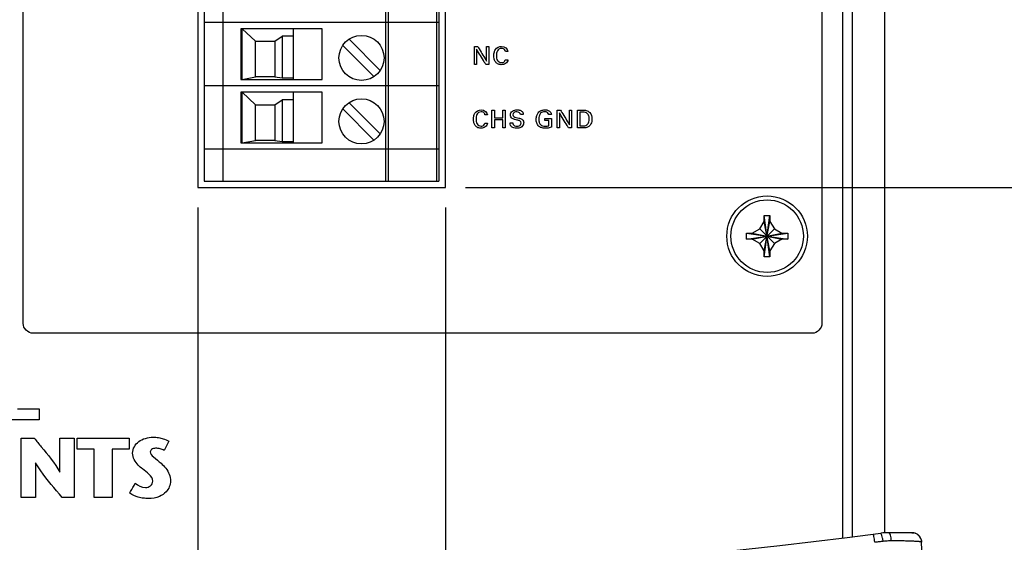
# Model space of a CAD drawing. Header units: inches. Extents: x 0 to 34, y 0 to 22.
# Tile 40 of 100: x 13.5 to 16.6, y 9.3 to 10.9. Entities that reach past the tile are written whole.
import ezdxf

# ---------------------------------------------------------------- set-up
doc = ezdxf.new("R2010")
doc.units = ezdxf.units.IN
doc.header["$LTSCALE"] = 1.87
doc.header["$MEASUREMENT"] = 0
doc.layers.get('0').update_dxf_attribs({"linetype": 'CONTINUOUS'})
doc.layers.add('DATUMCURVES', color=7, linetype='CONTINUOUS')
doc.layers.add('DIMENSIONS', color=7, linetype='CONTINUOUS')
doc.styles.get("Standard").update_dxf_attribs({"font": 'txt', "width": 0.8})
doc.dimstyles.new('DIMSTYLE_1', dxfattribs={"dimtxt": 0.125, "dimasz": 0.18, "dimexe": 0.18, "dimexo": 0.0625, "dimgap": 0.09, "dimtad": 0, "dimtih": 1, "dimtoh": 1, "dimdec": 3, "dimzin": 4, "dimdsep": 46, "dimtxsty": 'STANDARD', "dimblk": '_FILLED', "dimblk1": '_FILLED', "dimblk2": '_FILLED', "dimcen": 0.09, "dimadec": 0, "dimazin": 0, "dimtp": 0.001, "dimtm": 0.001, "dimtfac": 1, "dimtdec": 3, "dimtofl": 0, "dimtmove": 0, "dimatfit": 3, "dimldrblk": '_FILLED', "dimfxl": 1, "dimtolj": 1, "dimtzin": 4, "dimarcsym": 0})

# ---------------------------------------------------------------- blocks, each defined once
blk = doc.blocks.new('_FILLED')
at = {"color": 0, "linetype": 'BYBLOCK'}
blk.add_solid([(0, 0), (-1, 0.174), (-1, -0.174)], dxfattribs=at)
blk = doc.blocks.new('*D18')
at = {"layer": 'DIMENSIONS', "color": 2, "linetype": 'CONTINUOUS'}
for p, q in [((12.1791, 12.5223), (12.1791, 7.3115)), ((13.0541, 12.5223), (13.0541, 7.3115)), ((12.1791, 7.4365), (11.8191, 7.4365)), ((13.0541, 7.4365), (13.3215, 7.4365))]:
    blk.add_line(p, q, dxfattribs=at)
at = {"layer": 'DIMENSIONS', "color": 2, "linetype": 'CONTINUOUS', "xscale": 0.18, "yscale": 0.18, "zscale": 0.18}
blk.add_blockref('_FILLED', (12.1791, 7.4365), dxfattribs=at)
at = {"layer": 'DIMENSIONS', "color": 2, "linetype": 'CONTINUOUS', "xscale": 0.18, "yscale": 0.18, "zscale": 0.18, "rotation": 180}
blk.add_blockref('_FILLED', (13.0541, 7.4365), dxfattribs=at)
at = {"layer": 'DIMENSIONS', "color": 2, "linetype": 'CONTINUOUS', "width": 0.8}
for s, p in [('4X', (13.384, 7.374)), ('.875', (13.584, 7.374)), ('[', (14.109, 7.374)), ('22.23', (14.209, 7.374)), (']', (14.709, 7.374))]:
    blk.add_text(s, height=0.125, dxfattribs=at).set_placement(p)
blk = doc.blocks.new('*D21')
at = {"layer": 'DIMENSIONS', "color": 2, "linetype": 'CONTINUOUS'}
for p, q in [((14.816, 10.3479), (14.816, 7.8095)), ((16.3031, 8.8398), (16.3031, 7.8095)), ((14.816, 7.9345), (14.456, 7.9345)), ((16.3031, 7.9345), (16.5385, 7.9345))]:
    blk.add_line(p, q, dxfattribs=at)
at = {"layer": 'DIMENSIONS', "color": 2, "linetype": 'CONTINUOUS', "xscale": 0.18, "yscale": 0.18, "zscale": 0.18}
blk.add_blockref('_FILLED', (14.816, 7.9345), dxfattribs=at)
at = {"layer": 'DIMENSIONS', "color": 2, "linetype": 'CONTINUOUS', "xscale": 0.18, "yscale": 0.18, "zscale": 0.18, "rotation": 180}
blk.add_blockref('_FILLED', (16.3031, 7.9345), dxfattribs=at)
at = {"layer": 'DIMENSIONS', "color": 2, "linetype": 'CONTINUOUS', "width": 0.8}
for s, p in [('[', (17.226, 7.872)), (']', (17.826, 7.872)), ('1.487', (16.601, 7.872)), ('37.77', (17.326, 7.872))]:
    blk.add_text(s, height=0.125, dxfattribs=at).set_placement(p)
blk = doc.blocks.new('*D22')
at = {"layer": 'DIMENSIONS', "color": 2, "linetype": 'CONTINUOUS'}
for p, q in [((14.0474, 10.3479), (14.0474, 7.5584)), ((14.816, 10.3479), (14.816, 7.5584)), ((14.0474, 7.6834), (13.6874, 7.6834)), ((14.816, 7.6834), (15.2668, 7.6834))]:
    blk.add_line(p, q, dxfattribs=at)
at = {"layer": 'DIMENSIONS', "color": 2, "linetype": 'CONTINUOUS', "xscale": 0.18, "yscale": 0.18, "zscale": 0.18}
blk.add_blockref('_FILLED', (14.0474, 7.6834), dxfattribs=at)
at = {"layer": 'DIMENSIONS', "color": 2, "linetype": 'CONTINUOUS', "xscale": 0.18, "yscale": 0.18, "zscale": 0.18, "rotation": 180}
blk.add_blockref('_FILLED', (14.816, 7.6834), dxfattribs=at)
at = {"layer": 'DIMENSIONS', "color": 2, "linetype": 'CONTINUOUS', "width": 0.8}
for s, p in [('.769', (15.3293, 7.6209)), ('[', (15.8543, 7.6209)), ('19.52', (15.9543, 7.6209)), (']', (16.4543, 7.6209))]:
    blk.add_text(s, height=0.125, dxfattribs=at).set_placement(p)
blk = doc.blocks.new('*D23')
at = {"layer": 'DIMENSIONS', "color": 2, "linetype": 'CONTINUOUS'}
for p, q in [((14.8785, 16.4543), (17.9417, 16.4543)), ((17.8167, 16.4543), (17.8167, 13.5329)), ((17.8167, 10.4104), (17.8167, 13.2829)), ((14.8785, 10.4104), (17.9417, 10.4104))]:
    blk.add_line(p, q, dxfattribs=at)
at = {"layer": 'DIMENSIONS', "color": 2, "linetype": 'CONTINUOUS', "xscale": 0.18, "yscale": 0.18, "zscale": 0.18}
for p, rotation in [((17.8167, 16.4543), 90), ((17.8167, 10.4104), 270)]:
    blk.add_blockref('_FILLED', p, dxfattribs=dict(at, rotation=rotation))
at = {"layer": 'DIMENSIONS', "color": 2, "linetype": 'CONTINUOUS', "width": 0.8}
for s, p in [('[', (17.7292, 13.3454)), (']', (18.4292, 13.3454)), ('6.044', (17.1042, 13.3454)), ('153.52', (17.8292, 13.3454))]:
    blk.add_text(s, height=0.125, dxfattribs=at).set_placement(p)
blk = doc.blocks.new('*D24')
at = {"layer": 'DIMENSIONS', "color": 2, "linetype": 'CONTINUOUS'}
for p, q in [((14.8785, 10.4104), (17.9417, 10.4104)), ((17.8167, 10.4104), (17.8167, 9.5889)), ((17.8167, 8.3393), (17.8167, 9.3389)), ((12.8766, 8.3393), (17.9417, 8.3393))]:
    blk.add_line(p, q, dxfattribs=at)
at = {"layer": 'DIMENSIONS', "color": 2, "linetype": 'CONTINUOUS', "xscale": 0.18, "yscale": 0.18, "zscale": 0.18}
for p, rotation in [((17.8167, 10.4104), 90), ((17.8167, 8.3393), 270)]:
    blk.add_blockref('_FILLED', p, dxfattribs=dict(at, rotation=rotation))
at = {"layer": 'DIMENSIONS', "color": 2, "linetype": 'CONTINUOUS', "width": 0.8}
for s, p in [('[', (17.7792, 9.4014)), (']', (18.3792, 9.4014)), ('2.071', (17.1542, 9.4014)), ('52.61', (17.8792, 9.4014))]:
    blk.add_text(s, height=0.125, dxfattribs=at).set_placement(p)

msp = doc.modelspace()

# ---------------------------------------------------------------- linework, layer by layer
at = {"color": 7, "linetype": 'CONTINUOUS'}
for p, q in [((16.0491, 9.3238), (16.0491, 18.9448)), ((16.0791, 9.3265), (16.0791, 18.9422)), ((16.1791, 9.3389), (16.1791, 18.9298)), ((14.0474, 16.4543), (14.0474, 10.4104)), ((14.816, 10.4104), (14.816, 16.4543)), ((14.0674, 16.4343), (14.0674, 10.4304)), ((14.1264, 10.4304), (14.1264, 16.4343)), ((14.6304, 16.4343), (14.6304, 10.4304)), ((14.6382, 16.4343), (14.6382, 10.4304)), ((14.7878, 16.4343), (14.7878, 10.4304)), ((14.7957, 16.4343), (14.7957, 10.4304)), ((14.7957, 10.9225), (14.0674, 10.9225)), ((14.4335, 10.9028), (14.1815, 10.9028)), ((14.1815, 10.9028), (14.1815, 10.7454)), ((14.1855, 10.9028), (14.2268, 10.8639)), ((14.1855, 10.7454), (14.1855, 10.9028)), ((14.2868, 10.8639), (14.3095, 10.8794)), ((14.3449, 10.8794), (14.3095, 10.8794)), ((14.3095, 10.8794), (14.3095, 10.7501)), ((14.3449, 10.7454), (14.3449, 10.9028)), ((14.4335, 10.7454), (14.4335, 10.9028)), ((14.2268, 10.8639), (14.2868, 10.8639)), ((14.2268, 10.7532), (14.2268, 10.8639)), ((14.2868, 10.8639), (14.2868, 10.7532)), ((14.4976, 10.8509), (14.594, 10.7544)), ((14.5171, 10.8703), (14.6136, 10.7738)), ((14.7957, 10.7257), (14.0674, 10.7257)), ((14.1815, 10.7454), (14.4335, 10.7454)), ((14.1855, 10.7454), (14.2268, 10.7532)), ((14.2868, 10.7532), (14.2268, 10.7532)), ((14.2868, 10.7532), (14.3095, 10.7501)), ((14.3095, 10.7501), (14.3449, 10.7501)), ((14.4335, 10.706), (14.1815, 10.706)), ((14.1815, 10.706), (14.1815, 10.5485)), ((14.1855, 10.706), (14.2268, 10.667)), ((14.1855, 10.5485), (14.1855, 10.706)), ((14.3449, 10.5485), (14.3449, 10.706)), ((14.4335, 10.5485), (14.4335, 10.706)), ((14.2268, 10.667), (14.2868, 10.667)), ((14.2268, 10.5564), (14.2268, 10.667)), ((14.2868, 10.667), (14.3095, 10.6826)), ((14.2868, 10.667), (14.2868, 10.5564)), ((14.3449, 10.6826), (14.3095, 10.6826)), ((14.3095, 10.6826), (14.3095, 10.5532)), ((14.5171, 10.6734), (14.6136, 10.577)), ((14.4976, 10.654), (14.594, 10.5575)), ((14.1815, 10.5485), (14.4335, 10.5485)), ((14.1855, 10.5485), (14.2268, 10.5564)), ((14.2868, 10.5564), (14.2268, 10.5564)), ((14.2868, 10.5564), (14.3095, 10.5532)), ((14.3095, 10.5532), (14.3449, 10.5532)), ((14.7957, 10.5288), (14.0674, 10.5288)), ((14.0674, 10.4304), (14.7957, 10.4304)), ((14.0474, 10.4104), (14.816, 10.4104)), ((15.7915, 10.2819), (15.8051, 10.3053)), ((15.8051, 10.3233), (15.8231, 10.3233)), ((15.8231, 10.1953), (15.8051, 10.3233)), ((15.8051, 10.3053), (15.8051, 10.3233)), ((15.8051, 10.1953), (15.8231, 10.3233)), ((15.8231, 10.2133), (15.8051, 10.3053)), ((15.8051, 10.2133), (15.8231, 10.3053)), ((15.8231, 10.3233), (15.8231, 10.3053)), ((15.8231, 10.3053), (15.8366, 10.2819)), ((15.7501, 10.2503), (15.8781, 10.2683)), ((15.7501, 10.2683), (15.7681, 10.2683)), ((15.7501, 10.2683), (15.8781, 10.2503)), ((15.7501, 10.2503), (15.7501, 10.2683)), ((15.7681, 10.2683), (15.7915, 10.2819)), ((15.7681, 10.2503), (15.8601, 10.2683)), ((15.7681, 10.2683), (15.8601, 10.2503)), ((15.7915, 10.2819), (15.8366, 10.2368)), ((15.7915, 10.2368), (15.8366, 10.2819)), ((15.8366, 10.2819), (15.8601, 10.2683)), ((15.8601, 10.2683), (15.8781, 10.2683)), ((15.8781, 10.2683), (15.8781, 10.2503)), ((15.7681, 10.2503), (15.7501, 10.2503)), ((15.7915, 10.2368), (15.7681, 10.2503)), ((15.8051, 10.2133), (15.7915, 10.2368)), ((15.8366, 10.2368), (15.8231, 10.2133)), ((15.8601, 10.2503), (15.8366, 10.2368)), ((15.8781, 10.2503), (15.8601, 10.2503)), ((15.8051, 10.1953), (15.8051, 10.2133)), ((15.8231, 10.2133), (15.8231, 10.1953)), ((15.8231, 10.1953), (15.8051, 10.1953)), ((16.2636, 9.3393), (16.1791, 9.3393)), ((16.2468, 9.3393), (16.2353, 9.3393)), ((16.2556, 9.3393), (16.2468, 9.3393)), ((16.2636, 9.3393), (16.2693, 9.3388)), ((16.293, 9.315), (16.2936, 9.3104)), ((16.3041, 9.0093), (16.2936, 9.3104))]:
    msp.add_line(p, q, dxfattribs=at)
for centre, radius in [((14.5556, 10.8123), 0.0699), ((14.5556, 10.6155), 0.0699), ((15.8141, 10.2593), 0.125), ((15.8141, 10.2593), 0.1125)]:
    msp.add_circle(centre, radius, dxfattribs=at)
for centre, radius, start, end in [((12.8141, 35.8768), 26.75, 262.80027, 277.19973), ((16.1917, 9.1393), 0.2, 90, 97.1997), ((16.2636, 9.3093), 0.03, 2, 90.0002), ((16.2636, 9.3093), 0.03, 10.9397, 78.9862)]:
    msp.add_arc(centre, radius, start, end, dxfattribs=at)
for points, knots in [([(16.1485, 9.3095), (16.1481, 9.3128), (16.1472, 9.3187), (16.1462, 9.3273), (16.1446, 9.3311), (16.1446, 9.335), (16.1439, 9.3349)], [0, 0, 0, 0, 0.391366, 0.71288, 0.924197, 1, 1, 1, 1]), ([(16.1743, 9.3124), (16.1738, 9.3158), (16.1728, 9.3219), (16.1708, 9.3301), (16.1692, 9.3348), (16.1674, 9.3379), (16.1666, 9.3378)], [0, 0, 0, 0, 0.380785, 0.695868, 0.907498, 1, 1, 1, 1]), ([(16.1995, 9.3138), (16.1994, 9.3172), (16.1989, 9.3233), (16.1972, 9.3313), (16.1954, 9.3368), (16.1928, 9.3393), (16.1917, 9.3393)], [0, 0, 0, 0, 0.363477, 0.666883, 0.879722, 1, 1, 1, 1]), ([(16.1743, 9.3124), (16.1702, 9.312), (16.1616, 9.311), (16.153, 9.31), (16.1485, 9.3095)], [0, 0, 0, 0, 0.47676, 1, 1, 1, 1]), ([(16.1995, 9.3138), (16.1968, 9.3138), (16.1913, 9.3137), (16.1828, 9.3133), (16.1772, 9.3128), (16.1743, 9.3124)], [0, 0, 0, 0, 0.322685, 0.656638, 1, 1, 1, 1]), ([(16.2775, 9.3122), (16.2759, 9.3123), (16.2725, 9.3125), (16.2671, 9.3128), (16.2612, 9.313), (16.2547, 9.3132), (16.2475, 9.3134), (16.2397, 9.3136), (16.231, 9.3137), (16.2215, 9.3137), (16.2109, 9.3138), (16.2035, 9.3138), (16.1995, 9.3138)], [0, 0, 0, 0, 0.062667, 0.131807, 0.207226, 0.289979, 0.381526, 0.48228, 0.592428, 0.713419, 0.848483, 1, 1, 1, 1]), ([(16.2857, 9.3116), (16.2844, 9.3117), (16.2817, 9.3119), (16.279, 9.3121), (16.2775, 9.3122)], [0, 0, 0, 0, 0.466721, 1, 1, 1, 1]), ([(16.2936, 9.3104), (16.2935, 9.3106), (16.2925, 9.3107), (16.2912, 9.3111), (16.2886, 9.3113), (16.2867, 9.3115), (16.2857, 9.3116)], [0, 0, 0, 0, 0.082308, 0.288256, 0.600269, 1, 1, 1, 1])]:
    msp.add_open_spline(points, degree=3, knots=knots, dxfattribs=at)
at = {"layer": 'DATUMCURVES', "color": 40, "linetype": 'CONTINUOUS'}
for points, knots in [([(13.5055, 9.9881, 0.8645), (13.5055, 10.4135, 0.8645), (13.5055, 13.1361, 0.8645), (13.5055, 15.8588, 0.8645), (13.5055, 18.156, 0.8645)], [0, 0, 0, 0, 0.15625, 1, 1, 1, 1]), ([(15.9845, 18.156, 0.8645), (15.9845, 17.7306, 0.8645), (15.9845, 15.0079, 0.8645), (15.9845, 12.2853, 0.8645), (15.9845, 9.9881, 0.8645)], [0, 0, 0, 0, 0.15625, 1, 1, 1, 1]), ([(14.906, 10.7922, 0.8645), (14.906, 10.7951, 0.8645), (14.906, 10.8135, 0.8645), (14.906, 10.8319, 0.8645), (14.906, 10.8474, 0.8645)], [0, 0, 0, 0, 0.15625, 1, 1, 1, 1]), ([(14.9166, 10.8474, 0.8645), (14.918, 10.845, 0.8645), (14.927, 10.8298, 0.8645), (14.9361, 10.8146, 0.8645), (14.9437, 10.8018, 0.8645)], [0, 0, 0, 0, 0.15625, 1, 1, 1, 1]), ([(14.9437, 10.8018, 0.8645), (14.9437, 10.8041, 0.8645), (14.9437, 10.8194, 0.8645), (14.9437, 10.8346, 0.8645), (14.9437, 10.8474, 0.8645)], [0, 0, 0, 0, 0.15625, 1, 1, 1, 1]), ([(14.9507, 10.8474, 0.8645), (14.9507, 10.8445, 0.8645), (14.9507, 10.8261, 0.8645), (14.9507, 10.8077, 0.8645), (14.9507, 10.7922, 0.8645)], [0, 0, 0, 0, 0.15625, 1, 1, 1, 1]), ([(14.9667, 10.8259, 0.8645), (14.9668, 10.8268, 0.8645), (14.9676, 10.8311, 0.8645), (14.9715, 10.8422, 0.8645), (14.9909, 10.8536, 0.8645), (15.0094, 10.8409, 0.8645), (15.0101, 10.8325, 0.8645)], [0, 0, 0, 0, 0.045184, 0.213783, 0.579228, 1, 1, 1, 1]), ([(14.941, 10.7922, 0.8645), (14.9395, 10.7947, 0.8645), (14.9302, 10.8103, 0.8645), (14.9208, 10.8259, 0.8645), (14.9129, 10.8391, 0.8645)], [0, 0, 0, 0, 0.15625, 1, 1, 1, 1]), ([(14.9129, 10.8391, 0.8645), (14.9129, 10.8366, 0.8645), (14.9129, 10.821, 0.8645), (14.9129, 10.8054, 0.8645), (14.9129, 10.7922, 0.8645)], [0, 0, 0, 0, 0.15625, 1, 1, 1, 1]), ([(15.0099, 10.8067, 0.8645), (15.0095, 10.8022, 0.8645), (15.0036, 10.7932, 0.8645), (14.9899, 10.7905, 0.8645), (14.9776, 10.7928, 0.8645), (14.9699, 10.8009, 0.8645), (14.9668, 10.81, 0.8645), (14.9659, 10.8185, 0.8645), (14.9663, 10.8237, 0.8645), (14.9667, 10.8259, 0.8645)], [0, 0, 0, 0, 0.183199, 0.368302, 0.529918, 0.662632, 0.791434, 0.909855, 1, 1, 1, 1]), ([(15.0019, 10.8325, 0.8645), (15.0016, 10.8344, 0.8645), (15.0005, 10.8379, 0.8645), (14.9959, 10.8415, 0.8645), (14.9894, 10.8425, 0.8645), (14.9817, 10.8407, 0.8645), (14.9767, 10.8342, 0.8645), (14.9747, 10.8268, 0.8645), (14.9742, 10.8193, 0.8645), (14.9744, 10.8141, 0.8645), (14.9748, 10.8116, 0.8645)], [0, 0, 0, 0, 0.106328, 0.188179, 0.304252, 0.455601, 0.589553, 0.729432, 0.864128, 1, 1, 1, 1]), ([(14.9748, 10.8116, 0.8645), (14.9752, 10.809, 0.8645), (14.9775, 10.8021, 0.8645), (14.9881, 10.796, 0.8645), (14.999, 10.7993, 0.8645), (15.0012, 10.8046, 0.8645), (15.0015, 10.8067, 0.8645)], [0, 0, 0, 0, 0.199083, 0.578228, 0.83062, 1, 1, 1, 1]), ([(14.9034, 10.6289, 0.8645), (14.9036, 10.6298, 0.8645), (14.9044, 10.6341, 0.8645), (14.9082, 10.6452, 0.8645), (14.9276, 10.6566, 0.8645), (14.9462, 10.6439, 0.8645), (14.9468, 10.6355, 0.8645)], [0, 0, 0, 0, 0.045155, 0.213753, 0.579076, 1, 1, 1, 1]), ([(14.9387, 10.6355, 0.8645), (14.9384, 10.6374, 0.8645), (14.9373, 10.6409, 0.8645), (14.9326, 10.6445, 0.8645), (14.9261, 10.6455, 0.8645), (14.9184, 10.6437, 0.8645), (14.9134, 10.6372, 0.8645), (14.9114, 10.6298, 0.8645), (14.911, 10.6223, 0.8645), (14.9111, 10.6171, 0.8645), (14.9115, 10.6146, 0.8645)], [0, 0, 0, 0, 0.106314, 0.188154, 0.304212, 0.455579, 0.589569, 0.729455, 0.864136, 1, 1, 1, 1]), ([(14.9602, 10.5952, 0.8645), (14.9602, 10.5981, 0.8645), (14.9602, 10.6165, 0.8645), (14.9602, 10.6349, 0.8645), (14.9602, 10.6504, 0.8645)], [0, 0, 0, 0, 0.15625, 1, 1, 1, 1]), ([(14.9678, 10.6504, 0.8645), (14.9678, 10.6491, 0.8645), (14.9678, 10.6412, 0.8645), (14.9678, 10.6334, 0.8645), (14.9678, 10.6267, 0.8645)], [0, 0, 0, 0, 0.15625, 1, 1, 1, 1]), ([(14.9941, 10.6267, 0.8645), (14.9941, 10.6279, 0.8645), (14.9941, 10.6358, 0.8645), (14.9941, 10.6437, 0.8645), (14.9941, 10.6504, 0.8645)], [0, 0, 0, 0, 0.15625, 1, 1, 1, 1]), ([(15.0017, 10.6504, 0.8645), (15.0017, 10.6475, 0.8645), (15.0017, 10.6291, 0.8645), (15.0017, 10.6107, 0.8645), (15.0017, 10.5952, 0.8645)], [0, 0, 0, 0, 0.15625, 1, 1, 1, 1]), ([(15.0509, 10.6103, 0.8645), (15.0509, 10.6127, 0.8645), (15.0473, 10.6183, 0.8645), (15.0394, 10.6191, 0.8645), (15.0332, 10.6209, 0.8645), (15.0281, 10.6222, 0.8645), (15.0227, 10.6242, 0.8645), (15.0183, 10.6291, 0.8645), (15.0165, 10.6381, 0.8645), (15.0217, 10.6474, 0.8645), (15.0309, 10.6508, 0.8645), (15.0378, 10.6517, 0.8645), (15.0423, 10.6513, 0.8645), (15.0441, 10.651, 0.8645)], [0, 0, 0, 0, 0.089355, 0.210968, 0.281698, 0.334779, 0.408479, 0.494798, 0.567057, 0.741227, 0.832885, 0.929417, 1, 1, 1, 1]), ([(15.0494, 10.6366, 0.8645), (15.0492, 10.6414, 0.8645), (15.0392, 10.6465, 0.8645), (15.0288, 10.6441, 0.8645), (15.0255, 10.6385, 0.8645), (15.0256, 10.6358, 0.8645), (15.0256, 10.6357, 0.8645)], [0, 0, 0, 0, 0.458081, 0.755067, 0.988312, 1, 1, 1, 1]), ([(15.0256, 10.6357, 0.8645), (15.0258, 10.6339, 0.8645), (15.028, 10.6293, 0.8645), (15.0329, 10.6285, 0.8645), (15.0355, 10.6279, 0.8645)], [0, 0, 0, 0, 0.406217, 1, 1, 1, 1]), ([(15.0441, 10.651, 0.8645), (15.0447, 10.6508, 0.8645), (15.0484, 10.65, 0.8645), (15.0538, 10.6474, 0.8645), (15.057, 10.6415, 0.8645), (15.0573, 10.6381, 0.8645), (15.0574, 10.6366, 0.8645)], [0, 0, 0, 0, 0.088625, 0.523092, 0.796022, 1, 1, 1, 1]), ([(15.0976, 10.6219, 0.8645), (15.0976, 10.626, 0.8645), (15.099, 10.6356, 0.8645), (15.1066, 10.6472, 0.8645), (15.1172, 10.6509, 0.8645), (15.1237, 10.6514, 0.8645), (15.1286, 10.6512, 0.8645), (15.1344, 10.6502, 0.8645), (15.1405, 10.6468, 0.8645), (15.1442, 10.6412, 0.8645), (15.1446, 10.638, 0.8645), (15.1447, 10.6366, 0.8645)], [0, 0, 0, 0, 0.170725, 0.400101, 0.528667, 0.621355, 0.671745, 0.730186, 0.865926, 0.945272, 1, 1, 1, 1]), ([(15.1364, 10.6366, 0.8645), (15.136, 10.639, 0.8645), (15.1328, 10.6443, 0.8645), (15.1245, 10.6456, 0.8645), (15.1169, 10.6448, 0.8645), (15.11, 10.6402, 0.8645), (15.1063, 10.6322, 0.8645), (15.1053, 10.6234, 0.8645), (15.1058, 10.6179, 0.8645), (15.1063, 10.6155, 0.8645)], [0, 0, 0, 0, 0.128961, 0.289459, 0.41674, 0.531151, 0.710446, 0.867986, 1, 1, 1, 1]), ([(15.1628, 10.5952, 0.8645), (15.1628, 10.5981, 0.8645), (15.1628, 10.6165, 0.8645), (15.1628, 10.6349, 0.8645), (15.1628, 10.6504, 0.8645)], [0, 0, 0, 0, 0.15625, 1, 1, 1, 1]), ([(15.1978, 10.5952, 0.8645), (15.1963, 10.5977, 0.8645), (15.187, 10.6133, 0.8645), (15.1776, 10.6289, 0.8645), (15.1697, 10.642, 0.8645)], [0, 0, 0, 0, 0.15625, 1, 1, 1, 1]), ([(15.1697, 10.642, 0.8645), (15.1697, 10.6396, 0.8645), (15.1697, 10.624, 0.8645), (15.1697, 10.6084, 0.8645), (15.1697, 10.5952, 0.8645)], [0, 0, 0, 0, 0.15625, 1, 1, 1, 1]), ([(15.1734, 10.6504, 0.8645), (15.1748, 10.648, 0.8645), (15.1839, 10.6328, 0.8645), (15.1929, 10.6176, 0.8645), (15.2005, 10.6048, 0.8645)], [0, 0, 0, 0, 0.15625, 1, 1, 1, 1]), ([(15.2005, 10.6048, 0.8645), (15.2005, 10.6072, 0.8645), (15.2005, 10.6224, 0.8645), (15.2005, 10.6376, 0.8645), (15.2005, 10.6504, 0.8645)], [0, 0, 0, 0, 0.15625, 1, 1, 1, 1]), ([(15.2076, 10.6504, 0.8645), (15.2076, 10.6475, 0.8645), (15.2076, 10.6291, 0.8645), (15.2076, 10.6107, 0.8645), (15.2076, 10.5952, 0.8645)], [0, 0, 0, 0, 0.15625, 1, 1, 1, 1]), ([(15.2255, 10.6504, 0.8645), (15.2263, 10.6504, 0.8645), (15.2317, 10.6504, 0.8645), (15.237, 10.6504, 0.8645), (15.2415, 10.6504, 0.8645)], [0, 0, 0, 0, 0.15625, 1, 1, 1, 1]), ([(15.2255, 10.5952, 0.8645), (15.2255, 10.5981, 0.8645), (15.2255, 10.6165, 0.8645), (15.2255, 10.6349, 0.8645), (15.2255, 10.6504, 0.8645)], [0, 0, 0, 0, 0.15625, 1, 1, 1, 1]), ([(15.2331, 10.644, 0.8645), (15.2331, 10.6418, 0.8645), (15.2331, 10.6276, 0.8645), (15.2331, 10.6135, 0.8645), (15.2331, 10.6015, 0.8645)], [0, 0, 0, 0, 0.15625, 1, 1, 1, 1]), ([(15.2415, 10.6504, 0.8645), (15.2454, 10.6504, 0.8645), (15.2535, 10.6505, 0.8645), (15.2677, 10.6423, 0.8645), (15.2718, 10.6245, 0.8645), (15.269, 10.609, 0.8645), (15.262, 10.599, 0.8645), (15.2518, 10.595, 0.8645), (15.2447, 10.5952, 0.8645), (15.241, 10.5952, 0.8645)], [0, 0, 0, 0, 0.126358, 0.260378, 0.49877, 0.659741, 0.770304, 0.878598, 1, 1, 1, 1]), ([(15.2623, 10.622, 0.8645), (15.2623, 10.6245, 0.8645), (15.2617, 10.6304, 0.8645), (15.2576, 10.6419, 0.8645), (15.2475, 10.644, 0.8645), (15.2423, 10.644, 0.8645)], [0, 0, 0, 0, 0.21547, 0.541709, 1, 1, 1, 1]), ([(14.9467, 10.6097, 0.8645), (14.9462, 10.6052, 0.8645), (14.9404, 10.5962, 0.8645), (14.9266, 10.5935, 0.8645), (14.9144, 10.5958, 0.8645), (14.9066, 10.6039, 0.8645), (14.9035, 10.613, 0.8645), (14.9027, 10.6215, 0.8645), (14.9031, 10.6267, 0.8645), (14.9034, 10.6289, 0.8645)], [0, 0, 0, 0, 0.183301, 0.368483, 0.530004, 0.662686, 0.791482, 0.909907, 1, 1, 1, 1]), ([(14.9115, 10.6146, 0.8645), (14.912, 10.612, 0.8645), (14.9143, 10.6051, 0.8645), (14.9249, 10.599, 0.8645), (14.9358, 10.6023, 0.8645), (14.9379, 10.6076, 0.8645), (14.9383, 10.6097, 0.8645)], [0, 0, 0, 0, 0.199123, 0.578195, 0.830631, 1, 1, 1, 1]), ([(14.9678, 10.6267, 0.8645), (14.9692, 10.6267, 0.8645), (14.9779, 10.6267, 0.8645), (14.9867, 10.6267, 0.8645), (14.9941, 10.6267, 0.8645)], [0, 0, 0, 0, 0.15625, 1, 1, 1, 1]), ([(14.9941, 10.6201, 0.8645), (14.9927, 10.6201, 0.8645), (14.984, 10.6201, 0.8645), (14.9752, 10.6201, 0.8645), (14.9678, 10.6201, 0.8645)], [0, 0, 0, 0, 0.15625, 1, 1, 1, 1]), ([(14.9678, 10.6201, 0.8645), (14.9678, 10.6188, 0.8645), (14.9678, 10.6105, 0.8645), (14.9678, 10.6022, 0.8645), (14.9678, 10.5952, 0.8645)], [0, 0, 0, 0, 0.15625, 1, 1, 1, 1]), ([(14.9941, 10.5952, 0.8645), (14.9941, 10.5965, 0.8645), (14.9941, 10.6048, 0.8645), (14.9941, 10.6131, 0.8645), (14.9941, 10.6201, 0.8645)], [0, 0, 0, 0, 0.15625, 1, 1, 1, 1]), ([(15.0229, 10.5975, 0.8645), (15.0218, 10.5983, 0.8645), (15.0191, 10.6006, 0.8645), (15.0169, 10.6057, 0.8645), (15.0167, 10.6097, 0.8645), (15.0167, 10.6113, 0.8645)], [0, 0, 0, 0, 0.254974, 0.678873, 1, 1, 1, 1]), ([(15.0533, 10.6221, 0.8645), (15.0554, 10.6207, 0.8645), (15.0583, 10.6171, 0.8645), (15.059, 10.6116, 0.8645), (15.0586, 10.6076, 0.8645), (15.0572, 10.6032, 0.8645), (15.0534, 10.5982, 0.8645), (15.0475, 10.5953, 0.8645), (15.0419, 10.5941, 0.8645), (15.0359, 10.5938, 0.8645), (15.0293, 10.5944, 0.8645), (15.0246, 10.5964, 0.8645), (15.0229, 10.5975, 0.8645)], [0, 0, 0, 0, 0.128863, 0.217466, 0.27849, 0.337286, 0.45491, 0.58725, 0.664001, 0.749779, 0.896409, 1, 1, 1, 1]), ([(15.0247, 10.6113, 0.8645), (15.0248, 10.6075, 0.8645), (15.0287, 10.6005, 0.8645), (15.0355, 10.6004, 0.8645), (15.038, 10.6004, 0.8645)], [0, 0, 0, 0, 0.603005, 1, 1, 1, 1]), ([(15.0355, 10.6279, 0.8645), (15.0382, 10.6272, 0.8645), (15.0442, 10.6257, 0.8645), (15.0504, 10.6241, 0.8645), (15.0533, 10.6221, 0.8645)], [0, 0, 0, 0, 0.433255, 1, 1, 1, 1]), ([(15.038, 10.6004, 0.8645), (15.0403, 10.6004, 0.8645), (15.0463, 10.6008, 0.8645), (15.0509, 10.6067, 0.8645), (15.0509, 10.6103, 0.8645)], [0, 0, 0, 0, 0.395787, 1, 1, 1, 1]), ([(15.1449, 10.5974, 0.8645), (15.1425, 10.5966, 0.8645), (15.136, 10.5947, 0.8645), (15.1252, 10.5936, 0.8645), (15.1137, 10.5948, 0.8645), (15.1042, 10.6008, 0.8645), (15.0986, 10.6104, 0.8645), (15.0976, 10.6181, 0.8645), (15.0976, 10.6219, 0.8645)], [0, 0, 0, 0, 0.12086, 0.310366, 0.504501, 0.64582, 0.821234, 1, 1, 1, 1]), ([(15.1063, 10.6155, 0.8645), (15.1064, 10.6151, 0.8645), (15.1072, 10.6115, 0.8645), (15.1095, 10.6053, 0.8645), (15.1172, 10.6007, 0.8645), (15.1266, 10.5997, 0.8645), (15.1334, 10.6007, 0.8645), (15.1373, 10.6019, 0.8645)], [0, 0, 0, 0, 0.031785, 0.27852, 0.480387, 0.688829, 1, 1, 1, 1]), ([(15.1247, 10.6246, 0.8645), (15.1257, 10.6246, 0.8645), (15.1325, 10.6246, 0.8645), (15.1392, 10.6246, 0.8645), (15.1449, 10.6246, 0.8645)], [0, 0, 0, 0, 0.15625, 1, 1, 1, 1]), ([(15.1373, 10.6019, 0.8645), (15.1373, 10.6027, 0.8645), (15.1373, 10.6082, 0.8645), (15.1373, 10.6136, 0.8645), (15.1373, 10.6182, 0.8645)], [0, 0, 0, 0, 0.15625, 1, 1, 1, 1]), ([(15.1449, 10.6246, 0.8645), (15.1449, 10.6231, 0.8645), (15.1449, 10.6141, 0.8645), (15.1449, 10.605, 0.8645), (15.1449, 10.5974, 0.8645)], [0, 0, 0, 0, 0.15625, 1, 1, 1, 1]), ([(15.2406, 10.6015, 0.8645), (15.2456, 10.6015, 0.8645), (15.2554, 10.602, 0.8645), (15.2618, 10.6129, 0.8645), (15.2623, 10.6194, 0.8645), (15.2623, 10.622, 0.8645)], [0, 0, 0, 0, 0.431479, 0.764879, 1, 1, 1, 1]), ([(15.241, 10.5952, 0.8645), (15.2402, 10.5952, 0.8645), (15.235, 10.5952, 0.8645), (15.2299, 10.5952, 0.8645), (15.2255, 10.5952, 0.8645)], [0, 0, 0, 0, 0.15625, 1, 1, 1, 1]), ([(15.9545, 9.9581, 0.8645), (15.8285, 9.9581, 0.8645), (15.0222, 9.9581, 0.8645), (14.2159, 9.9581, 0.8645), (13.5355, 9.9581, 0.8645)], [0, 0, 0, 0, 0.15625, 1, 1, 1, 1]), ([(13.4881, 9.7237, 0.8645), (13.4916, 9.7237, 0.8645), (13.514, 9.7237, 0.8645), (13.5364, 9.7237, 0.8645), (13.5553, 9.7237, 0.8645)], [0, 0, 0, 0, 0.15625, 1, 1, 1, 1]), ([(13.5553, 9.7237, 0.8645), (13.5553, 9.7219, 0.8645), (13.5553, 9.7104, 0.8645), (13.5553, 9.699, 0.8645), (13.5553, 9.6893, 0.8645)], [0, 0, 0, 0, 0.15625, 1, 1, 1, 1]), ([(13.5553, 9.6893, 0.8645), (13.5489, 9.6893, 0.8645), (13.508, 9.6893, 0.8645), (13.4671, 9.6893, 0.8645), (13.4327, 9.6893, 0.8645)], [0, 0, 0, 0, 0.15625, 1, 1, 1, 1]), ([(13.4999, 9.4485, 0.8645), (13.4999, 9.4581, 0.8645), (13.4999, 9.5194, 0.8645), (13.4999, 9.5807, 0.8645), (13.4999, 9.6324, 0.8645)], [0, 0, 0, 0, 0.15625, 1, 1, 1, 1]), ([(13.4999, 9.6324, 0.8645), (13.502, 9.6324, 0.8645), (13.5154, 9.6324, 0.8645), (13.5288, 9.6324, 0.8645), (13.5401, 9.6324, 0.8645)], [0, 0, 0, 0, 0.15625, 1, 1, 1, 1]), ([(13.5401, 9.6324, 0.8645), (13.5473, 9.6235, 0.8645), (13.5748, 9.5893, 0.8645), (13.6042, 9.5558, 0.8645), (13.6194, 9.5271, 0.8645)], [0, 0, 0, 0, 0.26099, 1, 1, 1, 1]), ([(13.6199, 9.5271, 0.8645), (13.6199, 9.5325, 0.8645), (13.6199, 9.5676, 0.8645), (13.6199, 9.6027, 0.8645), (13.6199, 9.6324, 0.8645)], [0, 0, 0, 0, 0.15625, 1, 1, 1, 1]), ([(13.6199, 9.6324, 0.8645), (13.6222, 9.6324, 0.8645), (13.6367, 9.6324, 0.8645), (13.6512, 9.6324, 0.8645), (13.6635, 9.6324, 0.8645)], [0, 0, 0, 0, 0.15625, 1, 1, 1, 1]), ([(13.6635, 9.6324, 0.8645), (13.6635, 9.6228, 0.8645), (13.6635, 9.5615, 0.8645), (13.6635, 9.5002, 0.8645), (13.6635, 9.4485, 0.8645)], [0, 0, 0, 0, 0.15625, 1, 1, 1, 1]), ([(13.6735, 9.598, 0.8645), (13.6735, 9.5998, 0.8645), (13.6735, 9.6112, 0.8645), (13.6735, 9.6227, 0.8645), (13.6735, 9.6324, 0.8645)], [0, 0, 0, 0, 0.15625, 1, 1, 1, 1]), ([(13.6735, 9.6324, 0.8645), (13.6819, 9.6324, 0.8645), (13.7357, 9.6324, 0.8645), (13.7896, 9.6324, 0.8645), (13.835, 9.6324, 0.8645)], [0, 0, 0, 0, 0.15625, 1, 1, 1, 1]), ([(13.835, 9.6324, 0.8645), (13.835, 9.6306, 0.8645), (13.835, 9.6191, 0.8645), (13.835, 9.6076, 0.8645), (13.835, 9.598, 0.8645)], [0, 0, 0, 0, 0.15625, 1, 1, 1, 1]), ([(13.8452, 9.5861, 0.8645), (13.8452, 9.5997, 0.8645), (13.8581, 9.6211, 0.8645), (13.8853, 9.6332, 0.8645), (13.9068, 9.6363, 0.8645), (13.9254, 9.6347, 0.8645), (13.9417, 9.6307, 0.8645), (13.9522, 9.6266, 0.8645), (13.9577, 9.6232, 0.8645)], [0, 0, 0, 0, 0.292887, 0.457871, 0.638019, 0.757547, 0.861137, 1, 1, 1, 1]), ([(13.7265, 9.598, 0.8645), (13.7238, 9.598, 0.8645), (13.7061, 9.598, 0.8645), (13.6884, 9.598, 0.8645), (13.6735, 9.598, 0.8645)], [0, 0, 0, 0, 0.15625, 1, 1, 1, 1]), ([(13.7265, 9.4485, 0.8645), (13.7265, 9.4563, 0.8645), (13.7265, 9.5061, 0.8645), (13.7265, 9.5559, 0.8645), (13.7265, 9.598, 0.8645)], [0, 0, 0, 0, 0.15625, 1, 1, 1, 1]), ([(13.835, 9.598, 0.8645), (13.8322, 9.598, 0.8645), (13.8146, 9.598, 0.8645), (13.7969, 9.598, 0.8645), (13.7819, 9.598, 0.8645)], [0, 0, 0, 0, 0.15625, 1, 1, 1, 1]), ([(13.7819, 9.598, 0.8645), (13.7819, 9.5902, 0.8645), (13.7819, 9.5404, 0.8645), (13.7819, 9.4906, 0.8645), (13.7819, 9.4485, 0.8645)], [0, 0, 0, 0, 0.15625, 1, 1, 1, 1]), ([(13.9435, 9.5943, 0.8645), (13.9396, 9.5966, 0.8645), (13.9307, 9.6001, 0.8645), (13.9174, 9.6017, 0.8645), (13.9042, 9.6001, 0.8645), (13.8971, 9.5864, 0.8645), (13.9142, 9.5705, 0.8645), (13.926, 9.5616, 0.8645), (13.9335, 9.5546, 0.8645)], [0, 0, 0, 0, 0.136227, 0.285336, 0.413501, 0.503917, 0.688478, 1, 1, 1, 1]), ([(13.9577, 9.6232, 0.8645), (13.9569, 9.6217, 0.8645), (13.9522, 9.612, 0.8645), (13.9475, 9.6024, 0.8645), (13.9435, 9.5943, 0.8645)], [0, 0, 0, 0, 0.15625, 1, 1, 1, 1]), ([(13.8757, 9.537, 0.8645), (13.8714, 9.5408, 0.8645), (13.8564, 9.553, 0.8645), (13.8452, 9.5723, 0.8645), (13.8452, 9.5861, 0.8645)], [0, 0, 0, 0, 0.294507, 1, 1, 1, 1]), ([(13.5435, 9.5562, 0.8645), (13.5435, 9.5506, 0.8645), (13.5435, 9.5147, 0.8645), (13.5435, 9.4788, 0.8645), (13.5435, 9.4485, 0.8645)], [0, 0, 0, 0, 0.15625, 1, 1, 1, 1]), ([(13.6265, 9.4485, 0.8645), (13.604, 9.4757, 0.8645), (13.5745, 9.5101, 0.8645), (13.549, 9.5476, 0.8645), (13.544, 9.5562, 0.8645)], [0, 0, 0, 0, 0.779683, 1, 1, 1, 1]), ([(13.9335, 9.5546, 0.8645), (13.9386, 9.5498, 0.8645), (13.9539, 9.5352, 0.8645), (13.9629, 9.5137, 0.8645), (13.9629, 9.4995, 0.8645)], [0, 0, 0, 0, 0.331007, 1, 1, 1, 1]), ([(13.9629, 9.4995, 0.8645), (13.9629, 9.4875, 0.8645), (13.9536, 9.4667, 0.8645), (13.9265, 9.4482, 0.8645), (13.9005, 9.4447, 0.8645), (13.8784, 9.446, 0.8645), (13.8584, 9.4498, 0.8645), (13.8442, 9.4561, 0.8645), (13.8366, 9.4622, 0.8645)], [0, 0, 0, 0, 0.228087, 0.391453, 0.61128, 0.713605, 0.813508, 1, 1, 1, 1]), ([(13.8366, 9.4622, 0.8645), (13.8375, 9.4638, 0.8645), (13.8431, 9.4739, 0.8645), (13.8487, 9.4841, 0.8645), (13.8534, 9.4926, 0.8645)], [0, 0, 0, 0, 0.15625, 1, 1, 1, 1]), ([(13.8534, 9.4926, 0.8645), (13.8624, 9.4857, 0.8645), (13.8785, 9.4772, 0.8645), (13.9019, 9.4821, 0.8645), (13.908, 9.4935, 0.8645), (13.908, 9.499, 0.8645)], [0, 0, 0, 0, 0.510056, 0.753581, 1, 1, 1, 1]), ([(13.5435, 9.4485, 0.8645), (13.5412, 9.4485, 0.8645), (13.5267, 9.4485, 0.8645), (13.5121, 9.4485, 0.8645), (13.4999, 9.4485, 0.8645)], [0, 0, 0, 0, 0.15625, 1, 1, 1, 1]), ([(13.6635, 9.4485, 0.8645), (13.6616, 9.4485, 0.8645), (13.6492, 9.4485, 0.8645), (13.6369, 9.4485, 0.8645), (13.6265, 9.4485, 0.8645)], [0, 0, 0, 0, 0.15625, 1, 1, 1, 1]), ([(13.7819, 9.4485, 0.8645), (13.7791, 9.4485, 0.8645), (13.7606, 9.4485, 0.8645), (13.7421, 9.4485, 0.8645), (13.7265, 9.4485, 0.8645)], [0, 0, 0, 0, 0.15625, 1, 1, 1, 1])]:
    msp.add_open_spline(points, degree=3, knots=knots, dxfattribs=at)
for points in [[(14.906, 10.8474, 0.8645), (14.9095, 10.8474, 0.8645), (14.9131, 10.8474, 0.8645), (14.9166, 10.8474, 0.8645)], [(14.9437, 10.8474, 0.8645), (14.946, 10.8474, 0.8645), (14.9484, 10.8474, 0.8645), (14.9507, 10.8474, 0.8645)], [(15.0101, 10.8325, 0.8645), (15.0074, 10.8325, 0.8645), (15.0046, 10.8325, 0.8645), (15.0019, 10.8325, 0.8645)], [(14.9129, 10.7922, 0.8645), (14.9106, 10.7922, 0.8645), (14.9083, 10.7922, 0.8645), (14.906, 10.7922, 0.8645)], [(14.9507, 10.7922, 0.8645), (14.9475, 10.7922, 0.8645), (14.9442, 10.7922, 0.8645), (14.941, 10.7922, 0.8645)], [(15.0015, 10.8067, 0.8645), (15.0043, 10.8067, 0.8645), (15.0071, 10.8067, 0.8645), (15.0099, 10.8067, 0.8645)], [(14.9468, 10.6355, 0.8645), (14.9441, 10.6355, 0.8645), (14.9414, 10.6355, 0.8645), (14.9387, 10.6355, 0.8645)], [(14.9602, 10.6504, 0.8645), (14.9628, 10.6504, 0.8645), (14.9653, 10.6504, 0.8645), (14.9678, 10.6504, 0.8645)], [(14.9941, 10.6504, 0.8645), (14.9966, 10.6504, 0.8645), (14.9991, 10.6504, 0.8645), (15.0017, 10.6504, 0.8645)], [(15.0574, 10.6366, 0.8645), (15.0547, 10.6366, 0.8645), (15.0521, 10.6366, 0.8645), (15.0494, 10.6366, 0.8645)], [(15.1447, 10.6366, 0.8645), (15.1419, 10.6366, 0.8645), (15.1391, 10.6366, 0.8645), (15.1364, 10.6366, 0.8645)], [(15.1628, 10.6504, 0.8645), (15.1663, 10.6504, 0.8645), (15.1699, 10.6504, 0.8645), (15.1734, 10.6504, 0.8645)], [(15.2005, 10.6504, 0.8645), (15.2029, 10.6504, 0.8645), (15.2052, 10.6504, 0.8645), (15.2076, 10.6504, 0.8645)], [(15.2423, 10.644, 0.8645), (15.2393, 10.644, 0.8645), (15.2362, 10.644, 0.8645), (15.2331, 10.644, 0.8645)], [(14.9383, 10.6097, 0.8645), (14.9411, 10.6097, 0.8645), (14.9439, 10.6097, 0.8645), (14.9467, 10.6097, 0.8645)], [(15.0167, 10.6113, 0.8645), (15.0194, 10.6113, 0.8645), (15.022, 10.6113, 0.8645), (15.0247, 10.6113, 0.8645)], [(15.1247, 10.6182, 0.8645), (15.1247, 10.6203, 0.8645), (15.1247, 10.6224, 0.8645), (15.1247, 10.6246, 0.8645)], [(15.1373, 10.6182, 0.8645), (15.1331, 10.6182, 0.8645), (15.1289, 10.6182, 0.8645), (15.1247, 10.6182, 0.8645)], [(14.9678, 10.5952, 0.8645), (14.9653, 10.5952, 0.8645), (14.9628, 10.5952, 0.8645), (14.9602, 10.5952, 0.8645)], [(15.0017, 10.5952, 0.8645), (14.9991, 10.5952, 0.8645), (14.9966, 10.5952, 0.8645), (14.9941, 10.5952, 0.8645)], [(15.1697, 10.5952, 0.8645), (15.1674, 10.5952, 0.8645), (15.1651, 10.5952, 0.8645), (15.1628, 10.5952, 0.8645)], [(15.2076, 10.5952, 0.8645), (15.2043, 10.5952, 0.8645), (15.201, 10.5952, 0.8645), (15.1978, 10.5952, 0.8645)], [(15.2331, 10.6015, 0.8645), (15.2356, 10.6015, 0.8645), (15.2381, 10.6015, 0.8645), (15.2406, 10.6015, 0.8645)], [(13.5355, 9.9581, 0.8645), (13.5214, 9.9581, 0.8645), (13.5055, 9.974, 0.8645), (13.5055, 9.9881, 0.8645)], [(15.9845, 9.9881, 0.8645), (15.9845, 9.974, 0.8645), (15.9686, 9.9581, 0.8645), (15.9545, 9.9581, 0.8645)], [(13.544, 9.5562, 0.8645), (13.5438, 9.5562, 0.8645), (13.5437, 9.5562, 0.8645), (13.5435, 9.5562, 0.8645)], [(13.908, 9.499, 0.8645), (13.908, 9.5156, 0.8645), (13.8883, 9.5261, 0.8645), (13.8757, 9.537, 0.8645)], [(13.6194, 9.5271, 0.8645), (13.6196, 9.5271, 0.8645), (13.6197, 9.5271, 0.8645), (13.6199, 9.5271, 0.8645)]]:
    msp.add_open_spline(points, degree=3, dxfattribs=at)

# ---------------------------------------------------------------- dimensions: what is measured, and where the dimension line sits
at = {"layer": 'DIMENSIONS', "color": 2, "linetype": 'CONTINUOUS'}
for base, p1, p2, picture, middle in [((17.8167, 10.4104), (14.8785, 16.4543), (14.8785, 10.4104), '*D23', (17.8167, 13.4079)), ((17.8167, 8.3393), (14.8785, 10.4104), (12.8766, 8.3393), '*D24', (17.8167, 9.4639))]:
    dim = msp.add_linear_dim(base=base, p1=p1, p2=p2, angle=270, dimstyle='DIMSTYLE_1', dxfattribs=at)
    dim.commit()
    dim.dimension.update_dxf_attribs({"geometry": picture, "text_midpoint": middle, "dimtype": 160})
dim = msp.add_linear_dim(base=(12.1791, 7.4365), p1=(13.0541, 12.5223), p2=(12.1791, 12.5223), angle=180, text='4X<>', dimstyle='DIMSTYLE_1', dxfattribs=at)
dim.commit()
dim.dimension.update_dxf_attribs({"geometry": '*D18', "text_midpoint": (14.0965, 7.4365), "dimtype": 160})
for base, p1, p2, picture, middle in [((14.816, 7.6834), (14.0474, 10.3479), (14.816, 10.3479), '*D22', (15.9418, 7.6834)), ((16.3031, 7.9345), (14.816, 10.3479), (16.3031, 8.8398), '*D21', (17.2635, 7.9345))]:
    dim = msp.add_linear_dim(base=base, p1=p1, p2=p2, dimstyle='DIMSTYLE_1', dxfattribs=at)
    dim.commit()
    dim.dimension.update_dxf_attribs({"geometry": picture, "text_midpoint": middle, "dimtype": 160})

doc.saveas('drawing.dxf')
